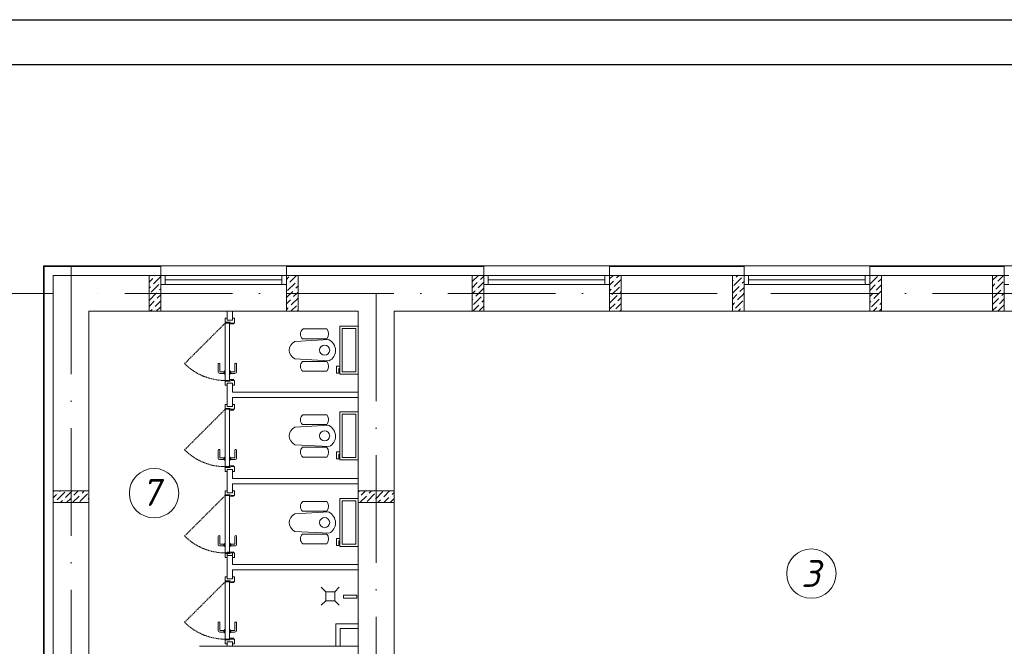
# Model space of a CAD drawing. Header units: millimetres. Extents: x 1114507 to 93926427, y 174473 to 817039.
# Tile 73 of 256: x 1747452 to 1758424, y 210495 to 217472. Entities that reach past the tile are written whole.
import ezdxf

# ---------------------------------------------------------------- set-up
doc = ezdxf.new("R2010")
doc.units = ezdxf.units.MM
doc.linetypes.add('ACAD_ISO10W100', pattern=[18, 12, -3, 0, -3])
doc.linetypes.add('Beruniy Xref$0$DASHED', pattern=[19.05, 12.7, -6.35])
for name, color, linetype, lineweight in [('expl', 234, 'Continuous', 13), ('размеры', 12, 'Continuous', 15), ('Сантехника', 150, 'Continuous', 13)]:
    doc.layers.add(name, color=color, linetype=linetype, lineweight=lineweight)
doc.layers.add('kcd_tx', color=7, linetype='Continuous')
doc.layers.add('АСО-стены кирпич 380 мм', color=7, linetype='Continuous', lineweight=35, true_color=0x745739)
doc.styles.get("Standard").update_dxf_attribs({"font": 'isocpeui.ttf'})

# ---------------------------------------------------------------- blocks, each defined once
blk = doc.blocks.new('blokqav2mak')
at = {"color": 252, "lineweight": 0, "ltscale": 100}
for p, q in [((1546682, 782732), (1545375, 782732)), ((1545375, 782732), (1545375, 775375)), ((1546682, 782625), (1546682, 782732)), ((1550282, 782732), (1548082, 782732)), ((1548082, 782625), (1548082, 782732)), ((1550282, 782625), (1550282, 782732)), ((1553182, 782732), (1551682, 782732)), ((1551682, 782625), (1551682, 782732)), ((1553182, 782625), (1553182, 782732)), ((1556082, 782732), (1554582, 782732)), ((1554582, 782625), (1554582, 782732)), ((1556082, 782625), (1556082, 782732))]:
    blk.add_line(p, q, dxfattribs=at)
at = {"color": 32, "lineweight": 0, "ltscale": 100}
for p, q in [((1546682, 782725), (1545382, 782725)), ((1545382, 782725), (1545382, 775375)), ((1550282, 782725), (1548082, 782725)), ((1553182, 782725), (1551682, 782725)), ((1556082, 782725), (1554582, 782725))]:
    blk.add_line(p, q, dxfattribs=at)
at = {"color": 1, "linetype": 'ACAD_ISO10W100', "lineweight": 0, "ltscale": 100}
for p, q in [((1545682, 782725), (1545682, 766825)), ((1572682, 782425), (1545682, 782425)), ((1549082, 782425), (1549082, 766825))]:
    blk.add_line(p, q, dxfattribs=at)
at = {"lineweight": 0, "ltscale": 100}
for p, q in [((1548082, 782732), (1546682, 782732)), ((1551682, 782732), (1550282, 782732)), ((1554582, 782732), (1553182, 782732)), ((1557482, 782732), (1556082, 782732)), ((1546682, 782625), (1545482, 782625)), ((1545482, 782625), (1545482, 775455)), ((1546682, 782225), (1546682, 782625)), ((1550282, 782625), (1548082, 782625)), ((1548082, 782225), (1548082, 782625)), ((1550282, 782625), (1550282, 782225)), ((1553182, 782625), (1551682, 782625)), ((1551682, 782625), (1551682, 782225)), ((1553182, 782625), (1553182, 782225)), ((1556082, 782625), (1554582, 782625)), ((1554582, 782625), (1554582, 782225)), ((1556082, 782625), (1556082, 782225)), ((1546682, 782225), (1545882, 782225)), ((1545882, 782225), (1545882, 775455)), ((1548082, 782225), (1546682, 782225)), ((1548882, 782225), (1548082, 782225)), ((1548882, 776325), (1548882, 782225)), ((1550282, 782225), (1549282, 782225)), ((1549282, 776325), (1549282, 782225)), ((1551682, 782225), (1550282, 782225)), ((1553182, 782225), (1551682, 782225)), ((1554582, 782225), (1553182, 782225)), ((1556082, 782225), (1554582, 782225)), ((1557482, 782225), (1556082, 782225)), ((1548682, 778495), (1548682, 778695)), ((1548682, 778695), (1548882, 778695)), ((1548882, 778695), (1548882, 778495)), ((1547112, 778495), (1548882, 778495)), ((1548882, 778495), (1548682, 778495))]:
    blk.add_line(p, q, dxfattribs=at)
at = {"linetype": 'Continuous', "lineweight": 0, "ltscale": 100}
for p, q in [((1546552, 782617, 0), (1546561, 782625, 0)), ((1546552, 782549, 0), (1546593, 782590, 0)), ((1546601, 782531, 0), (1546682, 782612, 0)), ((1546610, 782607, 0), (1546610, 782607, 0)), ((1546627, 782624, 0), (1546628, 782625, 0)), ((1548082, 782579, 0), (1548110, 782607, 0)), ((1548119, 782548, 0), (1548196, 782625, 0)), ((1548127, 782624, 0), (1548127, 782624, 0)), ((1548195, 782557, 0), (1548195, 782557, 0)), ((1548211, 782573, 0), (1548212, 782574, 0)), ((1550152, 782555, 0), (1550222, 782625, 0)), ((1550152, 782488, 0), (1550209, 782545, 0)), ((1550218, 782486, 0), (1550282, 782551, 0)), ((1550226, 782562, 0), (1550226, 782562, 0)), ((1550243, 782579, 0), (1550282, 782618, 0)), ((1551682, 782585, 0), (1551722, 782625, 0)), ((1551682, 782517, 0), (1551727, 782562, 0)), ((1551735, 782503, 0), (1551812, 782580, 0)), ((1551744, 782579, 0), (1551744, 782579, 0)), ((1551761, 782596, 0), (1551790, 782625, 0)), ((1553052, 782563, 0), (1553060, 782571, 0)), ((1553068, 782512, 0), (1553152, 782596, 0)), ((1553076, 782587, 0), (1553076, 782587, 0)), ((1553093, 782604, 0), (1553114, 782625, 0)), ((1553161, 782537, 0), (1553182, 782558, 0)), ((1553169, 782613, 0), (1553169, 782613, 0)), ((1554586, 782529, 0), (1554670, 782613, 0)), ((1554594, 782604, 0), (1554594, 782604, 0)), ((1554611, 782621, 0), (1554615, 782625, 0)), ((1554678, 782554, 0), (1554712, 782588, 0)), ((1555952, 782571, 0), (1556002, 782621, 0)), ((1555986, 782470, 0), (1556070, 782554, 0)), ((1555994, 782545, 0), (1555994, 782545, 0)), ((1556011, 782562, 0), (1556074, 782625, 0)), ((1546552, 782482, 0), (1546568, 782498, 0)), ((1546576, 782439, 0), (1546660, 782523, 0)), ((1546585, 782514, 0), (1546585, 782514, 0)), ((1546652, 782447, 0), (1546652, 782447, 0)), ((1546669, 782464, 0), (1546682, 782477, 0)), ((1546677, 782540, 0), (1546677, 782540, 0)), ((1548082, 782511, 0), (1548085, 782514, 0)), ((1548082, 782377, 0), (1548153, 782447, 0)), ((1548094, 782455, 0), (1548178, 782540, 0)), ((1548102, 782531, 0), (1548102, 782531, 0)), ((1548161, 782388, 0), (1548212, 782439, 0)), ((1548169, 782464, 0), (1548169, 782464, 0)), ((1548186, 782481, 0), (1548212, 782507, 0)), ((1550152, 782421, 0), (1550184, 782453, 0)), ((1550193, 782394, 0), (1550277, 782478, 0)), ((1550201, 782470, 0), (1550201, 782470, 0)), ((1551682, 782450, 0), (1551702, 782470, 0)), ((1551710, 782411, 0), (1551794, 782495, 0)), ((1551718, 782486, 0), (1551718, 782486, 0)), ((1551803, 782436, 0), (1551812, 782445, 0)), ((1551811, 782512, 0), (1551811, 782512, 0)), ((1553052, 782428, 0), (1553127, 782503, 0)), ((1553135, 782444, 0), (1553182, 782491, 0)), ((1553144, 782520, 0), (1553144, 782520, 0)), ((1554582, 782458, 0), (1554644, 782520, 0)), ((1554628, 782369, 0), (1554712, 782453, 0)), ((1554636, 782444, 0), (1554636, 782444, 0)), ((1554653, 782461, 0), (1554712, 782520, 0)), ((1554661, 782537, 0), (1554661, 782537, 0)), ((1555952, 782503, 0), (1555977, 782529, 0)), ((1555960, 782377, 0), (1556045, 782461, 0)), ((1555969, 782453, 0), (1555969, 782453, 0)), ((1556061, 782478, 0), (1556061, 782478, 0)), ((1556078, 782495, 0), (1556082, 782499, 0)), ((1546552, 782347, 0), (1546635, 782430, 0)), ((1546552, 782280, 0), (1546610, 782338, 0)), ((1546559, 782422, 0), (1546559, 782422, 0)), ((1546618, 782279, 0), (1546682, 782342, 0)), ((1546627, 782354, 0), (1546627, 782354, 0)), ((1546643, 782371, 0), (1546682, 782410, 0)), ((1548082, 782309, 0), (1548127, 782354, 0)), ((1548136, 782296, 0), (1548212, 782372, 0)), ((1548144, 782371, 0), (1548144, 782371, 0)), ((1550152, 782353, 0), (1550159, 782360, 0)), ((1550167, 782301, 0), (1550252, 782385, 0)), ((1550176, 782377, 0), (1550176, 782377, 0)), ((1550260, 782326, 0), (1550282, 782349, 0)), ((1550268, 782402, 0), (1550268, 782402, 0)), ((1551685, 782318, 0), (1551769, 782402, 0)), ((1551693, 782394, 0), (1551693, 782394, 0)), ((1551761, 782326, 0), (1551761, 782326, 0)), ((1551777, 782343, 0), (1551812, 782378, 0)), ((1551786, 782419, 0), (1551786, 782419, 0)), ((1553052, 782361, 0), (1553102, 782411, 0)), ((1553085, 782259, 0), (1553169, 782343, 0)), ((1553093, 782335, 0), (1553093, 782335, 0)), ((1553110, 782352, 0), (1553182, 782424, 0)), ((1553119, 782428, 0), (1553119, 782428, 0)), ((1554582, 782390, 0), (1554619, 782428, 0)), ((1554582, 782323, 0), (1554594, 782335, 0)), ((1554602, 782276, 0), (1554687, 782360, 0)), ((1554611, 782352, 0), (1554611, 782352, 0)), ((1554703, 782377, 0), (1554703, 782377, 0)), ((1555952, 782301, 0), (1556019, 782369, 0)), ((1556028, 782310, 0), (1556082, 782364, 0)), ((1556036, 782385, 0), (1556036, 782385, 0)), ((1556053, 782402, 0), (1556082, 782431, 0)), ((1546565, 782225, 0), (1546585, 782245, 0)), ((1546601, 782262, 0), (1546601, 782262, 0)), ((1546632, 782225, 0), (1546677, 782270, 0)), ((1548082, 782242, 0), (1548102, 782262, 0)), ((1548119, 782279, 0), (1548119, 782279, 0)), ((1548133, 782225, 0), (1548195, 782287, 0)), ((1548203, 782228, 0), (1548212, 782237, 0)), ((1548211, 782304, 0), (1548211, 782304, 0)), ((1550159, 782225, 0), (1550226, 782293, 0)), ((1550235, 782234, 0), (1550282, 782281, 0)), ((1550243, 782310, 0), (1550243, 782310, 0)), ((1551682, 782248, 0), (1551744, 782310, 0)), ((1551735, 782234, 0), (1551735, 782234, 0)), ((1551752, 782251, 0), (1551812, 782311, 0)), ((1551794, 782225, 0), (1551811, 782242, 0)), ((1553052, 782294, 0), (1553076, 782318, 0)), ((1553068, 782242, 0), (1553068, 782242, 0)), ((1553118, 782225, 0), (1553144, 782251, 0)), ((1553161, 782268, 0), (1553161, 782268, 0)), ((1553178, 782284, 0), (1553182, 782289, 0)), ((1554586, 782259, 0), (1554586, 782259, 0)), ((1554619, 782225, 0), (1554661, 782268, 0)), ((1554678, 782284, 0), (1554678, 782284, 0)), ((1554686, 782225, 0), (1554712, 782251, 0)), ((1554695, 782301, 0), (1554712, 782318, 0)), ((1555952, 782234, 0), (1555994, 782276, 0)), ((1556010, 782225, 0), (1556082, 782297, 0)), ((1556011, 782293, 0), (1556011, 782293, 0)), ((1556078, 782225, 0), (1556078, 782225, 0)), ((1545482, 780214, 0), (1545493, 780225, 0)), ((1545482, 780147, 0), (1545519, 780185, 0)), ((1545528, 780126, 0), (1545612, 780210, 0)), ((1545536, 780201, 0), (1545536, 780201, 0)), ((1545553, 780218, 0), (1545560, 780225, 0)), ((1545604, 780134, 0), (1545604, 780134, 0)), ((1545620, 780151, 0), (1545695, 780225, 0)), ((1545632, 780095, 0), (1545679, 780142, 0)), ((1545696, 780159, 0), (1545696, 780159, 0)), ((1545699, 780095, 0), (1545772, 780168, 0)), ((1545713, 780176, 0), (1545762, 780225, 0)), ((1545780, 780109, 0), (1545865, 780193, 0)), ((1545789, 780185, 0), (1545789, 780185, 0)), ((1545806, 780201, 0), (1545829, 780225, 0)), ((1545873, 780134, 0), (1545882, 780143, 0)), ((1545881, 780210, 0), (1545881, 780210, 0)), ((1548882, 780212, 0), (1548895, 780225, 0)), ((1548897, 780159, 0), (1548897, 780159, 0)), ((1548900, 780095, 0), (1548973, 780168, 0)), ((1548914, 780176, 0), (1548963, 780225, 0)), ((1548981, 780109, 0), (1549065, 780193, 0)), ((1548989, 780185, 0), (1548989, 780185, 0)), ((1549006, 780201, 0), (1549030, 780225, 0)), ((1549074, 780134, 0), (1549158, 780218, 0)), ((1549082, 780210, 0), (1549082, 780210, 0)), ((1549149, 780142, 0), (1549149, 780142, 0)), ((1549166, 780159, 0), (1549232, 780225, 0)), ((1549169, 780095, 0), (1549225, 780151, 0)), ((1549237, 780095, 0), (1549282, 780140, 0)), ((1549242, 780168, 0), (1549242, 780168, 0)), ((1549259, 780185, 0), (1549282, 780208, 0)), ((1545511, 780109, 0), (1545511, 780109, 0)), ((1545565, 780095, 0), (1545587, 780117, 0)), ((1545834, 780095, 0), (1545839, 780100, 0)), ((1545856, 780117, 0), (1545856, 780117, 0)), ((1549035, 780095, 0), (1549040, 780100, 0)), ((1549057, 780117, 0), (1549057, 780117, 0)), ((1549102, 780095, 0), (1549132, 780126, 0))]:
    blk.add_line(p, q, dxfattribs=at)
at = {"color": 5, "lineweight": 0}
for p, q in [((1546732, 782625), (1546682, 782625)), ((1546682, 782625), (1546682, 782525)), ((1548032, 782625), (1546732, 782625)), ((1546732, 782525), (1546732, 782625)), ((1548032, 782575), (1546732, 782575)), ((1548032, 782525), (1548032, 782625)), ((1548032, 782625), (1548082, 782625)), ((1548082, 782625), (1548082, 782525)), ((1550332, 782625), (1550282, 782625)), ((1550282, 782625), (1550282, 782525)), ((1551632, 782625), (1550332, 782625)), ((1550332, 782525), (1550332, 782625)), ((1551632, 782575), (1550332, 782575)), ((1551632, 782525), (1551632, 782625)), ((1551632, 782625), (1551682, 782625)), ((1551682, 782625), (1551682, 782525)), ((1553232, 782625), (1553182, 782625)), ((1553182, 782625), (1553182, 782525)), ((1554532, 782625), (1553232, 782625)), ((1553232, 782525), (1553232, 782625)), ((1554532, 782575), (1553232, 782575)), ((1554532, 782525), (1554532, 782625)), ((1554532, 782625), (1554582, 782625)), ((1554582, 782625), (1554582, 782525)), ((1556132, 782625), (1556082, 782625)), ((1556082, 782625), (1556082, 782525)), ((1546682, 782525), (1546732, 782525)), ((1548032, 782525), (1546732, 782525)), ((1548082, 782525), (1548032, 782525)), ((1550282, 782525), (1550332, 782525)), ((1551632, 782525), (1550332, 782525)), ((1551682, 782525), (1551632, 782525)), ((1553182, 782525), (1553232, 782525)), ((1554532, 782525), (1553232, 782525)), ((1554582, 782525), (1554532, 782525)), ((1556082, 782525), (1556132, 782525))]:
    blk.add_line(p, q, dxfattribs=at)
at = {"color": 0, "lineweight": 0}
for p, q in [((1547422, 782147), (1547400, 782147)), ((1547400, 782147), (1547400, 782103)), ((1547422, 782125), (1547482, 782125)), ((1547504, 782147), (1547482, 782147)), ((1547504, 782094), (1547504, 782147)), ((1547400, 782103), (1547457, 782103)), ((1547448, 782094), (1547400, 782094)), ((1547400, 782094), (1547400, 781456)), ((1547448, 781456), (1547448, 782094)), ((1547457, 782103), (1547457, 782086)), ((1547457, 782086), (1547496, 782086)), ((1547466, 782094), (1547504, 782094)), ((1547323, 781548), (1547323, 781639)), ((1547341, 781639), (1547341, 781556)), ((1547400, 781561), (1547391, 781561)), ((1547391, 781561), (1547391, 781526)), ((1547400, 781526), (1547400, 781561)), ((1547448, 781561), (1547457, 781561)), ((1547457, 781561), (1547457, 781526)), ((1547508, 781639), (1547508, 781556)), ((1547525, 781548), (1547525, 781639)), ((1547386, 781534), (1547336, 781534)), ((1547345, 781552), (1547386, 781552)), ((1547386, 781534), (1547386, 781552)), ((1547391, 781556), (1547391, 781556)), ((1547391, 781530), (1547391, 781530)), ((1547391, 781526), (1547400, 781526)), ((1547400, 781456), (1547448, 781456)), ((1547400, 781403), (1547400, 781447)), ((1547400, 781447), (1547457, 781447)), ((1547457, 781526), (1547448, 781526)), ((1547458, 781556), (1547457, 781556)), ((1547457, 781530), (1547458, 781530)), ((1547457, 781447), (1547457, 781464)), ((1547457, 781464), (1547496, 781464)), ((1547503, 781552), (1547462, 781552)), ((1547462, 781534), (1547462, 781552)), ((1547462, 781534), (1547512, 781534)), ((1547466, 781456), (1547504, 781456)), ((1547504, 781456), (1547504, 781403)), ((1547422, 781403), (1547400, 781403)), ((1547422, 781425), (1547482, 781425)), ((1547504, 781403), (1547482, 781403)), ((1547422, 781187), (1547400, 781187)), ((1547400, 781187), (1547400, 781143)), ((1547400, 781143), (1547457, 781143)), ((1547448, 781134), (1547400, 781134)), ((1547400, 781134), (1547400, 780496)), ((1547422, 781165), (1547482, 781165)), ((1547448, 780496), (1547448, 781134)), ((1547457, 781143), (1547457, 781126)), ((1547457, 781126), (1547496, 781126)), ((1547466, 781134), (1547504, 781134)), ((1547504, 781187), (1547482, 781187)), ((1547504, 781134), (1547504, 781187)), ((1547323, 780588), (1547323, 780679)), ((1547341, 780679), (1547341, 780596)), ((1547508, 780679), (1547508, 780596)), ((1547525, 780588), (1547525, 780679)), ((1547386, 780574), (1547336, 780574)), ((1547345, 780592), (1547386, 780592)), ((1547386, 780574), (1547386, 780592)), ((1547400, 780601), (1547391, 780601)), ((1547391, 780601), (1547391, 780566)), ((1547391, 780596), (1547391, 780596)), ((1547391, 780570), (1547391, 780570)), ((1547400, 780566), (1547400, 780601)), ((1547448, 780601), (1547457, 780601)), ((1547457, 780601), (1547457, 780566)), ((1547458, 780596), (1547457, 780596)), ((1547457, 780570), (1547458, 780570)), ((1547503, 780592), (1547462, 780592)), ((1547462, 780574), (1547462, 780592)), ((1547462, 780574), (1547512, 780574)), ((1547391, 780566), (1547400, 780566)), ((1547400, 780496), (1547448, 780496)), ((1547400, 780443), (1547400, 780487)), ((1547400, 780487), (1547457, 780487)), ((1547422, 780465), (1547482, 780465)), ((1547457, 780566), (1547448, 780566)), ((1547457, 780487), (1547457, 780504)), ((1547457, 780504), (1547496, 780504)), ((1547466, 780496), (1547504, 780496)), ((1547504, 780496), (1547504, 780443)), ((1547422, 780443), (1547400, 780443)), ((1547504, 780443), (1547482, 780443)), ((1547422, 780227), (1547400, 780227)), ((1547400, 780227), (1547400, 780183)), ((1547400, 780183), (1547457, 780183)), ((1547448, 780174), (1547400, 780174)), ((1547400, 780174), (1547400, 779536)), ((1547422, 780205), (1547482, 780205)), ((1547448, 779536), (1547448, 780174)), ((1547457, 780183), (1547457, 780166)), ((1547457, 780166), (1547496, 780166)), ((1547466, 780174), (1547504, 780174)), ((1547504, 780227), (1547482, 780227)), ((1547504, 780174), (1547504, 780227)), ((1547323, 779628), (1547323, 779719)), ((1547341, 779719), (1547341, 779636)), ((1547508, 779719), (1547508, 779636)), ((1547525, 779628), (1547525, 779719)), ((1547386, 779614), (1547336, 779614)), ((1547345, 779632), (1547386, 779632)), ((1547386, 779614), (1547386, 779632)), ((1547400, 779641), (1547391, 779641)), ((1547391, 779641), (1547391, 779606)), ((1547391, 779636), (1547391, 779636)), ((1547391, 779610), (1547391, 779610)), ((1547391, 779606), (1547400, 779606)), ((1547400, 779606), (1547400, 779641)), ((1547448, 779641), (1547457, 779641)), ((1547457, 779606), (1547448, 779606)), ((1547457, 779641), (1547457, 779606)), ((1547458, 779636), (1547457, 779636)), ((1547457, 779610), (1547458, 779610)), ((1547503, 779632), (1547462, 779632)), ((1547462, 779614), (1547462, 779632)), ((1547462, 779614), (1547512, 779614)), ((1547400, 779536), (1547448, 779536)), ((1547400, 779483), (1547400, 779527)), ((1547400, 779527), (1547457, 779527)), ((1547422, 779483), (1547400, 779483)), ((1547422, 779505), (1547482, 779505)), ((1547457, 779527), (1547457, 779544)), ((1547457, 779544), (1547496, 779544)), ((1547466, 779536), (1547504, 779536)), ((1547504, 779483), (1547482, 779483)), ((1547504, 779536), (1547504, 779483)), ((1547422, 779267), (1547400, 779267)), ((1547400, 779267), (1547400, 779223)), ((1547504, 779267), (1547482, 779267)), ((1547504, 779214), (1547504, 779267)), ((1547400, 779223), (1547457, 779223)), ((1547448, 779214), (1547400, 779214)), ((1547400, 779214), (1547400, 778576)), ((1547422, 779245), (1547482, 779245)), ((1547448, 778576), (1547448, 779214)), ((1547457, 779223), (1547457, 779206)), ((1547457, 779206), (1547496, 779206)), ((1547466, 779214), (1547504, 779214)), ((1547323, 778668), (1547323, 778759)), ((1547341, 778759), (1547341, 778676)), ((1547508, 778759), (1547508, 778676)), ((1547525, 778668), (1547525, 778759)), ((1547386, 778654), (1547336, 778654)), ((1547345, 778672), (1547386, 778672)), ((1547386, 778654), (1547386, 778672)), ((1547400, 778681), (1547391, 778681)), ((1547391, 778681), (1547391, 778646)), ((1547391, 778676), (1547391, 778676)), ((1547391, 778650), (1547391, 778650)), ((1547391, 778646), (1547400, 778646)), ((1547400, 778646), (1547400, 778681)), ((1547448, 778681), (1547457, 778681)), ((1547457, 778646), (1547448, 778646)), ((1547457, 778681), (1547457, 778646)), ((1547458, 778676), (1547457, 778676)), ((1547457, 778650), (1547458, 778650)), ((1547503, 778672), (1547462, 778672)), ((1547462, 778654), (1547462, 778672)), ((1547462, 778654), (1547512, 778654)), ((1547400, 778576), (1547448, 778576)), ((1547400, 778523), (1547400, 778567)), ((1547400, 778567), (1547457, 778567)), ((1547422, 778523), (1547400, 778523)), ((1547422, 778545), (1547482, 778545)), ((1547457, 778567), (1547457, 778584)), ((1547457, 778584), (1547496, 778584)), ((1547466, 778576), (1547504, 778576)), ((1547504, 778523), (1547482, 778523)), ((1547504, 778576), (1547504, 778523))]:
    blk.add_line(p, q, dxfattribs=at)
at = {"color": 0, "linetype": 'Beruniy Xref$0$DASHED', "lineweight": 0}
for p, q in [((1547400, 782094), (1546948, 781643)), ((1547400, 781134), (1546948, 780683)), ((1547400, 780174), (1546948, 779723)), ((1547400, 779214), (1546948, 778763))]:
    blk.add_line(p, q, dxfattribs=at)
at = {"lineweight": 0}
for p, q in [((1548470, 779153), (1548520, 779103)), ((1548670, 779153), (1548620, 779103)), ((1548620, 779103), (1548520, 779103)), ((1548520, 779103), (1548520, 779003)), ((1548620, 779003), (1548620, 779103)), ((1548719, 779032), (1548719, 779066)), ((1548719, 779066), (1548866, 779066)), ((1548866, 779066), (1548866, 779032)), ((1548470, 778953), (1548520, 779003)), ((1548520, 779003), (1548620, 779003)), ((1548670, 778953), (1548620, 779003)), ((1548866, 779032), (1548719, 779032))]:
    blk.add_line(p, q, dxfattribs=at)
at = {"color": 144, "lineweight": 0, "ltscale": 100}
for p, q in [((1548882, 778745), (1548632, 778745)), ((1548632, 778745), (1548632, 778495))]:
    blk.add_line(p, q, dxfattribs=at)
at = {"color": 0, "linetype": 'Beruniy Xref$0$DASHED', "lineweight": 0}
for centre in [(1547400, 782094), (1547400, 781134), (1547400, 780174), (1547400, 779214)]:
    blk.add_arc(centre, 639, 225, 270, dxfattribs=at)
at = {"color": 0, "lineweight": 0}
for centre, radius, start, end in [((1547332, 781639), 8.75, 360, 180), ((1547517, 781639), 8.75, 360, 180), ((1547336, 781548), 13.1, 180, 270), ((1547345, 781556), 4.37, 180, 270), ((1547391, 781552), 4.37, 90, 180), ((1547391, 781534), 4.37, 180, 270), ((1547458, 781552), 4.37, 360, 90), ((1547458, 781534), 4.37, 270, 360), ((1547503, 781556), 4.37, 270, 360), ((1547512, 781548), 13.1, 270, 360), ((1547332, 780679), 8.75, 360, 180), ((1547517, 780679), 8.75, 360, 180), ((1547336, 780588), 13.1, 180, 270), ((1547345, 780596), 4.37, 180, 270), ((1547391, 780592), 4.37, 90, 180), ((1547391, 780574), 4.37, 180, 270), ((1547458, 780592), 4.37, 360, 90), ((1547458, 780574), 4.37, 270, 360), ((1547503, 780596), 4.37, 270, 360), ((1547512, 780588), 13.1, 270, 360), ((1547332, 779719), 8.75, 360, 180), ((1547517, 779719), 8.75, 360, 180), ((1547336, 779628), 13.1, 180, 270), ((1547345, 779636), 4.37, 180, 270), ((1547391, 779632), 4.37, 90, 180), ((1547391, 779614), 4.37, 180, 270), ((1547458, 779632), 4.37, 360, 90), ((1547458, 779614), 4.37, 270, 360), ((1547503, 779636), 4.37, 270, 360), ((1547512, 779628), 13.1, 270, 360), ((1547332, 778759), 8.75, 360, 180), ((1547517, 778759), 8.75, 360, 180), ((1547336, 778668), 13.1, 180, 270), ((1547345, 778676), 4.37, 180, 270), ((1547391, 778672), 4.37, 90, 180), ((1547391, 778654), 4.37, 180, 270), ((1547458, 778672), 4.37, 360, 90), ((1547458, 778654), 4.37, 270, 360), ((1547503, 778676), 4.37, 270, 360), ((1547512, 778668), 13.1, 270, 360)]:
    blk.add_arc(centre, radius, start, end, dxfattribs=at)
at = {"layer": 'kcd_tx', "color": 152, "lineweight": 0, "ltscale": 100}
for q in [(1540855, 782425), (1541780, 782425)]:
    blk.add_line((1545482, 782425), q, dxfattribs=at)
at = {"layer": 'АСО-стены кирпич 380 мм', "color": 5, "lineweight": 0}
for p, q in [((1547422, 782125), (1547422, 782225)), ((1547482, 782225), (1547482, 782125)), ((1547482, 782125), (1547422, 782125)), ((1547422, 781165), (1547422, 781425)), ((1547422, 781425), (1547482, 781425)), ((1547482, 781425), (1547482, 781325)), ((1547482, 781325), (1548882, 781325)), ((1547482, 781265), (1547482, 781165)), ((1548882, 781265), (1547482, 781265)), ((1548882, 781325), (1548882, 781265)), ((1547482, 781165), (1547422, 781165)), ((1547422, 780205), (1547422, 780465)), ((1547422, 780465), (1547482, 780465)), ((1547482, 780465), (1547482, 780365)), ((1547482, 780365), (1548882, 780365)), ((1548882, 780365), (1548882, 780305)), ((1547482, 780305), (1547482, 780205)), ((1548882, 780305), (1547482, 780305)), ((1547482, 780205), (1547422, 780205)), ((1547422, 779245), (1547422, 779545)), ((1547422, 779545), (1547482, 779545)), ((1547482, 779545), (1547482, 779405)), ((1547482, 779405), (1548882, 779405)), ((1548882, 779405), (1548882, 779345)), ((1547482, 779345), (1547482, 779245)), ((1548882, 779345), (1547482, 779345)), ((1547482, 779245), (1547422, 779245)), ((1547422, 778495), (1547422, 778545)), ((1547482, 778545), (1547482, 778495))]:
    blk.add_line(p, q, dxfattribs=at)
at = {"layer": 'размеры', "lineweight": 0, "ltscale": 5}
for p, q in [((1546552, 782625), (1546682, 782625)), ((1546552, 782225), (1546552, 782625)), ((1546682, 782625), (1546682, 782225)), ((1548082, 782625), (1548212, 782625)), ((1548082, 782225), (1548082, 782625)), ((1548212, 782625), (1548212, 782225)), ((1550282, 782625), (1550152, 782625)), ((1550152, 782625), (1550152, 782225)), ((1550282, 782225), (1550282, 782625)), ((1551812, 782625), (1551682, 782625)), ((1551682, 782625), (1551682, 782225)), ((1551812, 782225), (1551812, 782625)), ((1553182, 782625), (1553052, 782625)), ((1553052, 782625), (1553052, 782225)), ((1553182, 782225), (1553182, 782625)), ((1554712, 782625), (1554582, 782625)), ((1554582, 782625), (1554582, 782225)), ((1554712, 782225), (1554712, 782625)), ((1556082, 782625), (1555952, 782625)), ((1555952, 782625), (1555952, 782225)), ((1556082, 782225), (1556082, 782625)), ((1546682, 782225), (1546552, 782225)), ((1548212, 782225), (1548082, 782225)), ((1550152, 782225), (1550282, 782225)), ((1551682, 782225), (1551812, 782225)), ((1553052, 782225), (1553182, 782225)), ((1554582, 782225), (1554712, 782225)), ((1555952, 782225), (1556082, 782225)), ((1545482, 780095), (1545482, 780225)), ((1545482, 780225), (1545882, 780225)), ((1545882, 780225), (1545482, 780225)), ((1545482, 780225), (1545482, 780095)), ((1545882, 780225), (1545882, 780095)), ((1545882, 780095), (1545882, 780225)), ((1548882, 780095), (1548882, 780225)), ((1548882, 780225), (1549282, 780225)), ((1549282, 780225), (1548882, 780225)), ((1548882, 780225), (1548882, 780095)), ((1549282, 780225), (1549282, 780095)), ((1549282, 780095), (1549282, 780225)), ((1545882, 780095), (1545482, 780095)), ((1545482, 780095), (1545882, 780095)), ((1549282, 780095), (1548882, 780095)), ((1548882, 780095), (1549282, 780095))]:
    blk.add_line(p, q, dxfattribs=at)
at = {"layer": 'Сантехника', "lineweight": 0}
for p, q in [((1548265, 782028), (1548531, 782028)), ((1548882, 782059), (1548679, 782059)), ((1548679, 782059), (1548679, 781526)), ((1548857, 782034), (1548704, 782034)), ((1548704, 782034), (1548704, 781551)), ((1548857, 781551), (1548857, 782034)), ((1548882, 781526), (1548882, 782059)), ((1548553, 781911), (1548174, 781890)), ((1548260, 781920), (1548531, 781920)), ((1548174, 781694), (1548556, 781674)), ((1548260, 781665), (1548531, 781665)), ((1548265, 781557), (1548531, 781557)), ((1548679, 781615), (1548641, 781615)), ((1548641, 781615), (1548641, 781538)), ((1548666, 781538), (1548666, 781589)), ((1548666, 781589), (1548679, 781589)), ((1548641, 781538), (1548666, 781538)), ((1548679, 781526), (1548882, 781526)), ((1548704, 781551), (1548857, 781551)), ((1548265, 781073), (1548531, 781073)), ((1548882, 781105), (1548679, 781105)), ((1548679, 781105), (1548679, 780571)), ((1548857, 781080), (1548704, 781080)), ((1548704, 781080), (1548704, 780596)), ((1548857, 780596), (1548857, 781080)), ((1548882, 780571), (1548882, 781105)), ((1548553, 780956), (1548174, 780936)), ((1548260, 780965), (1548531, 780965)), ((1548174, 780740), (1548556, 780719)), ((1548260, 780711), (1548531, 780711)), ((1548265, 780602), (1548531, 780602)), ((1548679, 780660), (1548641, 780660)), ((1548641, 780660), (1548641, 780584)), ((1548641, 780584), (1548666, 780584)), ((1548666, 780584), (1548666, 780635)), ((1548666, 780635), (1548679, 780635)), ((1548679, 780571), (1548882, 780571)), ((1548704, 780596), (1548857, 780596)), ((1548882, 780139), (1548679, 780139)), ((1548679, 780139), (1548679, 779606)), ((1548882, 779606), (1548882, 780139)), ((1548265, 780108), (1548531, 780108)), ((1548857, 780114), (1548704, 780114)), ((1548704, 780114), (1548704, 779631)), ((1548857, 779631), (1548857, 780114)), ((1548553, 779991), (1548174, 779970)), ((1548260, 780000), (1548531, 780000)), ((1548174, 779774), (1548556, 779754)), ((1548260, 779745), (1548531, 779745)), ((1548679, 779695), (1548641, 779695)), ((1548641, 779695), (1548641, 779618)), ((1548265, 779637), (1548531, 779637)), ((1548641, 779618), (1548666, 779618)), ((1548666, 779618), (1548666, 779669)), ((1548666, 779669), (1548679, 779669)), ((1548679, 779606), (1548882, 779606)), ((1548704, 779631), (1548857, 779631))]:
    blk.add_line(p, q, dxfattribs=at)
for centre in [(1548508, 781792), (1548508, 780838), (1548508, 779872)]:
    blk.add_circle(centre, 56.3, dxfattribs=at)
for centre, radius, start, end in [((1548309, 781971), 71.6, 128.0827, 226.1727), ((1548469, 781974), 82.1, 318.785, 41.145), ((1548309, 781613), 71.6, 133.8273, 231.9173), ((1548469, 781611), 82.1, 318.855, 41.215), ((1548309, 781017), 71.6, 128.0827, 226.1727), ((1548469, 781019), 82.1, 318.785, 41.145), ((1548309, 780659), 71.6, 133.8273, 231.9173), ((1548469, 780656), 82.1, 318.855, 41.215), ((1548309, 780051), 71.6, 128.0827, 226.1727), ((1548469, 780054), 82.1, 318.785, 41.145), ((1548309, 779693), 71.6, 133.8273, 231.9173), ((1548469, 779691), 82.1, 318.855, 41.215)]:
    blk.add_arc(centre, radius, start, end, dxfattribs=at)
at = {"layer": 'Сантехника', "lineweight": 0, "extrusion": (0, 0, -1)}
for centre, major_axis, ratio, start_param, end_param in [((1548252, 781792), (138, 0), 0.859529, 2.169462, 4.113723), ((1548501, 781794), (71, -111), 0.957892, 4.142259, 6.427427), ((1548252, 780838), (138, 0), 0.859529, 2.169462, 4.113723), ((1548501, 780839), (71, -111), 0.957892, 4.142259, 6.427427), ((1548252, 779872), (138, 0), 0.859529, 2.169462, 4.113723), ((1548501, 779874), (71, -111), 0.957892, 4.142259, 6.427427)]:
    blk.add_ellipse(centre, major_axis=major_axis, ratio=ratio, start_param=start_param, end_param=end_param, dxfattribs=at)

msp = doc.modelspace()

# ---------------------------------------------------------------- linework, layer by layer
at = {"color": 5, "elevation": 0}
msp.add_lwpolyline([(1740170.2, 217471.9), (1793028.2, 217471.9), (1793028.2, 187771.9), (1740170.2, 187771.9)], close=True, dxfattribs=at)
at = {"color": 5, "lineweight": 30, "elevation": 0}
msp.add_lwpolyline([(1742170.2, 216971.9), (1792528.2, 216971.9), (1792528.2, 188271.9), (1742170.2, 188271.9)], close=True, dxfattribs=at)
at = {"layer": 'Defpoints', "color": 3, "linetype": 'ByBlock', "elevation": 0}
msp.add_lwpolyline([(1740170.2, 217471.9), (1782170.2, 217471.9), (1782170.2, 187771.9), (1740170.2, 187771.9)], close=True, dxfattribs=at)
at = {"layer": 'expl', "lineweight": 0}
for centre in [(1748949.2, 212199.9), (1756274.5, 211304.9)]:
    msp.add_circle(centre, 275.1, dxfattribs=at)

# ---------------------------------------------------------------- block references
at = {"color": 0}
msp.add_blockref('blokqav2mak', (202342.3, -567999.8), dxfattribs=at)

# ---------------------------------------------------------------- texts
at = {"lineweight": 0, "char_height": 300, "width": 349.19}
for s, insert, attachment_point in [('7', (1749011.6, 212358.1), 3), ('3', (1756370.8, 211156.3), 9)]:
    msp.add_mtext(s, dxfattribs=dict(at, insert=insert, attachment_point=attachment_point))

doc.saveas('drawing.dxf')
